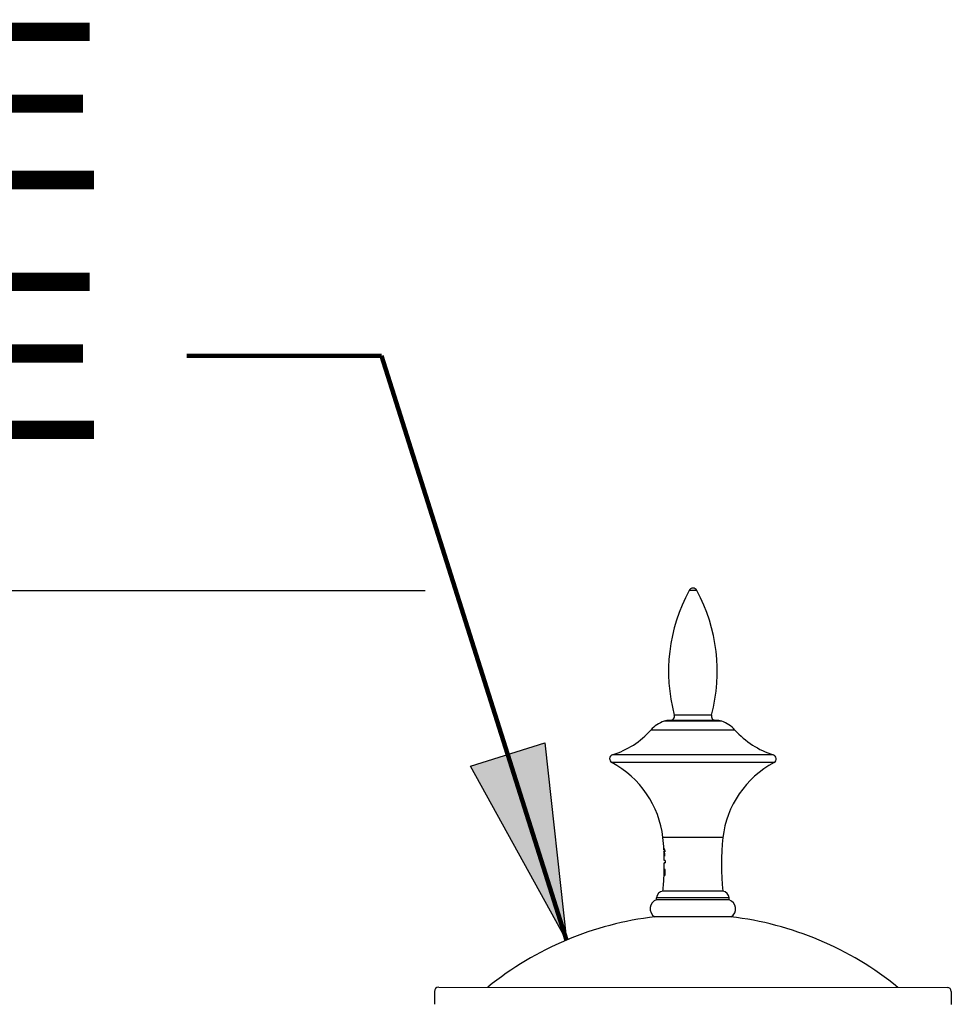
# Paper-space layout '113851LD001' of a CAD drawing. Header units: feet. Extents: x 0 to 34, y 0 to 22.
# Tile 30 of 74: x 5.999 to 6.669, y 10.941 to 11.649. Entities that reach past the tile are written whole.
import ezdxf

# ---------------------------------------------------------------- set-up
doc = ezdxf.new("R2010")
doc.units = ezdxf.units.FT
doc.header["$MEASUREMENT"] = 0
doc.layers.add('LT_P_Text', color=7, linetype='Continuous')
doc.styles.add('Slanted Normal (0.14) Font 31', font='ISO_FONTRIGHT.shx', dxfattribs={"height": 0.14})
doc.styles.add('Slanted-Normal', font='font31.shx', dxfattribs={"height": 0.14})
doc.dimstyles.new('Dec-0  Slanted', dxfattribs={"dimtxt": 0.14, "dimasz": 0.14, "dimexe": 0.07, "dimexo": 0.07, "dimgap": 0.07, "dimtad": 1, "dimdec": 0, "dimzin": 3, "dimdsep": 46, "dimtxsty": 'Slanted-Normal', "dimblk": 'Dim1', "dimcen": 0, "dimclrd": 95, "dimclre": 95, "dimclrt": 7, "dimaunit": 1, "dimadec": 5, "dimazin": 3, "dimtfac": 1, "dimtdec": 0, "dimtmove": 1, "dimatfit": 0, "dimldrblk": 'Dim1', "dimfxl": 1, "dimtolj": 1, "dimtzin": 0, "dimlwd": -1, "dimlwe": -1, "dimarcsym": 0})

# ---------------------------------------------------------------- blocks, each defined once
blk = doc.blocks.new('Dim1')
h = blk.add_hatch(color=4)
h.dxf.hatch_style = 1
h.paths.add_polyline_path([(0, 0), (-1, -0.2), (-1, 0.2)])
at = {"color": 4}
blk.add_lwpolyline([(0, 0), (-1, -0.2), (-1, 0.2), (0, 0)], dxfattribs=at)
blk = doc.blocks.new('*D891')
at = {"layer": 'Defpoints', "color": 0, "linetype": 'Continuous', "transparency": 16777216}
for p in [(6.36073, 11.23796), (5.74794, 9.49371), (6.36073, 9.49371)]:
    blk.add_point(p, dxfattribs=at)
at = {"layer": 'LT_P_Text', "color": 95, "linetype": 'Continuous', "transparency": 16777216}
for p, q in [((6.29073, 11.23796), (5.67794, 11.23796)), ((5.74794, 11.09796), (5.74794, 9.63371)), ((6.29073, 9.49371), (5.67794, 9.49371))]:
    blk.add_line(p, q, dxfattribs=at)
at = {"layer": 'LT_P_Text', "color": 95, "linetype": 'Continuous', "transparency": 16777216, "xscale": 0.14, "yscale": 0.14, "zscale": 0.14}
for p, rotation in [((5.74794, 11.23796), 90), ((5.74794, 9.49371), 270)]:
    blk.add_blockref('Dim1', p, dxfattribs=dict(at, rotation=rotation))
at = {"layer": 'LT_P_Text', "color": 7, "linetype": 'Continuous', "lineweight": 0, "transparency": 16777216, "insert": (5.59461, 10.36583), "char_height": 0.14, "attachment_point": 5, "rotation": 90, "style": 'Slanted-Normal'}
blk.add_mtext('\\A1;41"', dxfattribs=at)

psp = doc.layouts.new('113851LD001')

# ---------------------------------------------------------------- linework, layer by layer
at = {"layer": 'LT_P_Text', "color": 4}
for p, q in [((6.48612, 11.23823), (6.48054, 11.23823)), ((6.49669, 11.14867), (6.46992, 11.14868)), ((6.51353, 11.13787), (6.45307, 11.13789)), ((6.50398, 11.1442), (6.46262, 11.14421)), ((6.49995, 11.14481), (6.46666, 11.14482)), ((6.54107, 11.12008), (6.42552, 11.12011)), ((6.54164, 11.1145), (6.42494, 11.11453)), ((6.50478, 11.06053), (6.46178, 11.06054)), ((6.46249, 11.05185), (6.46244, 11.05185)), ((6.46259, 11.05261), (6.46245, 11.05261)), ((6.46249, 11.05185), (6.46297, 11.05185)), ((6.46255, 11.05062), (6.46303, 11.05062)), ((6.4626, 11.05024), (6.46272, 11.05024)), ((6.46297, 11.05187), (6.46263, 11.05187)), ((6.46264, 11.04849), (6.46279, 11.04849)), ((6.46266, 11.04887), (6.46278, 11.04887)), ((6.46271, 11.04718), (6.46278, 11.04718)), ((6.46272, 11.05025), (6.46305, 11.05025)), ((6.46324, 11.04412), (6.46271, 11.04412)), ((6.46272, 11.04248), (6.46325, 11.04248)), ((6.46261, 11.03286), (6.46268, 11.03286)), ((6.46269, 11.03447), (6.46314, 11.03447)), ((6.46271, 11.03759), (6.46303, 11.03759)), ((6.46273, 11.03639), (6.4632, 11.03639)), ((6.46283, 11.03466), (6.46316, 11.03466)), ((6.46288, 11.0362), (6.4632, 11.0362)), ((6.50477, 11.02197), (6.46177, 11.02198)), ((6.50937, 11.01716), (6.45716, 11.01717)), ((6.45716, 11.01584), (6.45716, 11.01717)), ((6.50937, 11.01582), (6.45716, 11.01584)), ((6.50937, 11.01582), (6.50937, 11.01716)), ((6.5109, 11.00354), (6.45563, 11.00355)), ((6.29745, 10.94987), (6.29745, 10.94065)), ((6.30053, 10.95294), (6.66598, 10.95284)), ((6.66905, 10.94977), (6.66904, 10.94055))]:
    psp.add_line(p, q, dxfattribs=at)
at = {"layer": 'LT_P_Text', "color": 4, "flags": 128}
for points in [[(6.46249, 11.05185), (6.46249, 11.05188), (6.46249, 11.05191), (6.46249, 11.05194), (6.46249, 11.05198), (6.46248, 11.05201), (6.46248, 11.05204), (6.46248, 11.05207), (6.46248, 11.0521), (6.46248, 11.05214), (6.46248, 11.05217), (6.46247, 11.0522), (6.46247, 11.05223), (6.46247, 11.05226), (6.46247, 11.05229), (6.46247, 11.05233), (6.46247, 11.05236), (6.46246, 11.05239), (6.46246, 11.05242), (6.46246, 11.05245), (6.46246, 11.05249), (6.46246, 11.05252), (6.46245, 11.05255), (6.46245, 11.05258), (6.46245, 11.05261)], [(6.46255, 11.05062), (6.46255, 11.05062), (6.46254, 11.05062), (6.46254, 11.05062), (6.46254, 11.05062), (6.46253, 11.05062), (6.46253, 11.05062), (6.46253, 11.05062), (6.46253, 11.05062), (6.46252, 11.05062), (6.46252, 11.05062), (6.46252, 11.05062), (6.46252, 11.05062), (6.46252, 11.05062), (6.46251, 11.05062), (6.46251, 11.05062), (6.46251, 11.05062), (6.46251, 11.05062), (6.46251, 11.05062), (6.46251, 11.05062), (6.46251, 11.05062), (6.46251, 11.05062), (6.46251, 11.05062), (6.46251, 11.05062), (6.46251, 11.05061)], [(6.4626, 11.05024), (6.4626, 11.05026), (6.4626, 11.05029), (6.46259, 11.05031), (6.46259, 11.05034), (6.46259, 11.05036), (6.46259, 11.05038), (6.46259, 11.05041), (6.46259, 11.05043), (6.46258, 11.05045), (6.46258, 11.05047), (6.46258, 11.05049), (6.46258, 11.05051), (6.46257, 11.05053), (6.46257, 11.05054), (6.46257, 11.05056), (6.46257, 11.05057), (6.46257, 11.05058), (6.46256, 11.05059), (6.46256, 11.0506), (6.46256, 11.05061), (6.46256, 11.05061), (6.46256, 11.05062), (6.46255, 11.05062), (6.46255, 11.05062)], [(6.46257, 11.0491), (6.46257, 11.04908), (6.46258, 11.04905), (6.46258, 11.04903), (6.46258, 11.049), (6.46258, 11.04898), (6.46258, 11.04896), (6.46258, 11.04893), (6.46258, 11.04891), (6.46259, 11.04889), (6.46259, 11.04886), (6.46259, 11.04884), (6.46259, 11.04881), (6.4626, 11.04879), (6.4626, 11.04877), (6.4626, 11.04874), (6.4626, 11.04872), (6.46261, 11.04869), (6.46261, 11.04867), (6.46261, 11.04864), (6.46262, 11.04862), (6.46262, 11.0486), (6.46262, 11.04857), (6.46263, 11.04855), (6.46263, 11.04852)], [(6.46259, 11.05261), (6.46259, 11.05258), (6.46259, 11.05255), (6.4626, 11.05252), (6.4626, 11.05249), (6.4626, 11.05246), (6.4626, 11.05243), (6.4626, 11.0524), (6.4626, 11.05237), (6.46261, 11.05233), (6.46261, 11.0523), (6.46261, 11.05227), (6.46261, 11.05224), (6.46261, 11.05221), (6.46262, 11.05218), (6.46262, 11.05215), (6.46262, 11.05212), (6.46262, 11.05209), (6.46262, 11.05206), (6.46262, 11.05202), (6.46263, 11.05199), (6.46263, 11.05196), (6.46263, 11.05193), (6.46263, 11.0519), (6.46263, 11.05187)], [(6.46266, 11.04887), (6.46265, 11.04893), (6.46265, 11.04898), (6.46265, 11.04904), (6.46265, 11.0491), (6.46265, 11.04915), (6.46264, 11.04921), (6.46264, 11.04927), (6.46264, 11.04932), (6.46264, 11.04938), (6.46263, 11.04944), (6.46263, 11.0495), (6.46263, 11.04955), (6.46263, 11.04961), (6.46262, 11.04967), (6.46262, 11.04972), (6.46262, 11.04978), (6.46262, 11.04984), (6.46261, 11.04989), (6.46261, 11.04995), (6.46261, 11.05001), (6.46261, 11.05007), (6.4626, 11.05012), (6.4626, 11.05018), (6.4626, 11.05024)], [(6.46271, 11.04718), (6.4627, 11.04724), (6.46269, 11.04729), (6.46268, 11.04735), (6.46267, 11.04741), (6.46266, 11.04747), (6.46265, 11.04752), (6.46265, 11.04758), (6.46264, 11.04764), (6.46263, 11.04769), (6.46263, 11.04775), (6.46262, 11.0478), (6.46262, 11.04786), (6.46262, 11.04791), (6.46261, 11.04797), (6.46261, 11.04802), (6.46261, 11.04808), (6.46261, 11.04813), (6.46261, 11.04819), (6.46261, 11.04825), (6.46262, 11.0483), (6.46262, 11.04836), (6.46262, 11.04841), (6.46263, 11.04847), (6.46263, 11.04853)], [(6.46263, 11.04852), (6.46263, 11.04851), (6.46263, 11.0485), (6.46264, 11.04849), (6.46264, 11.04849), (6.46264, 11.04849), (6.46264, 11.04849), (6.46265, 11.04849), (6.46265, 11.04849), (6.46265, 11.0485), (6.46265, 11.04851), (6.46265, 11.04853), (6.46265, 11.04854), (6.46266, 11.04856), (6.46266, 11.04858), (6.46266, 11.04861), (6.46266, 11.04863), (6.46266, 11.04866), (6.46266, 11.04868), (6.46266, 11.04871), (6.46266, 11.04874), (6.46266, 11.04877), (6.46266, 11.0488), (6.46266, 11.04884), (6.46266, 11.04887)], [(6.46281, 11.04787), (6.46281, 11.04781), (6.46281, 11.04775), (6.46281, 11.04768), (6.46281, 11.04762), (6.46281, 11.04756), (6.46281, 11.0475), (6.46281, 11.04745), (6.4628, 11.0474), (6.4628, 11.04735), (6.4628, 11.0473), (6.46279, 11.04726), (6.46279, 11.04723), (6.46278, 11.04719), (6.46278, 11.04717), (6.46277, 11.04714), (6.46276, 11.04713), (6.46276, 11.04712), (6.46275, 11.04711), (6.46274, 11.04711), (6.46274, 11.04711), (6.46273, 11.04712), (6.46272, 11.04713), (6.46272, 11.04715), (6.46271, 11.04718)], [(6.46272, 11.05025), (6.46272, 11.05015), (6.46273, 11.05005), (6.46273, 11.04995), (6.46273, 11.04985), (6.46274, 11.04975), (6.46274, 11.04965), (6.46275, 11.04956), (6.46275, 11.04946), (6.46276, 11.04936), (6.46276, 11.04926), (6.46276, 11.04916), (6.46277, 11.04906), (6.46277, 11.04896), (6.46278, 11.04886), (6.46278, 11.04876), (6.46278, 11.04866), (6.46279, 11.04856), (6.46279, 11.04847), (6.46279, 11.04837), (6.4628, 11.04827), (6.4628, 11.04817), (6.4628, 11.04807), (6.46281, 11.04797), (6.46281, 11.04787)], [(6.463, 11.05062), (6.46299, 11.05067), (6.46299, 11.05072), (6.46299, 11.05077), (6.46299, 11.05083), (6.46298, 11.05088), (6.46298, 11.05093), (6.46298, 11.05098), (6.46298, 11.05103), (6.46297, 11.05108), (6.46297, 11.05113), (6.46297, 11.05118), (6.46297, 11.05123), (6.46296, 11.05128), (6.46296, 11.05134), (6.46296, 11.05139), (6.46296, 11.05144), (6.46295, 11.05149), (6.46295, 11.05154), (6.46295, 11.05159), (6.46294, 11.05164), (6.46294, 11.05169), (6.46294, 11.05175), (6.46294, 11.0518), (6.46293, 11.05185)], [(6.46297, 11.05187), (6.46297, 11.0518), (6.46297, 11.05173), (6.46298, 11.05167), (6.46298, 11.0516), (6.46298, 11.05153), (6.46299, 11.05146), (6.46299, 11.0514), (6.46299, 11.05133), (6.463, 11.05126), (6.463, 11.05119), (6.46301, 11.05113), (6.46301, 11.05106), (6.46301, 11.05099), (6.46302, 11.05092), (6.46302, 11.05086), (6.46302, 11.05079), (6.46303, 11.05072), (6.46303, 11.05065), (6.46303, 11.05059), (6.46304, 11.05052), (6.46304, 11.05045), (6.46304, 11.05039), (6.46305, 11.05032), (6.46305, 11.05025)], [(6.4631, 11.04248), (6.4631, 11.0425), (6.46311, 11.04253), (6.46311, 11.04255), (6.46312, 11.04258), (6.46312, 11.0426), (6.46313, 11.04263), (6.46314, 11.04265), (6.46314, 11.04267), (6.46315, 11.0427), (6.46315, 11.04272), (6.46316, 11.04274), (6.46317, 11.04276), (6.46317, 11.04278), (6.46318, 11.0428), (6.46319, 11.04282), (6.46319, 11.04284), (6.4632, 11.04286), (6.46321, 11.04288), (6.46321, 11.0429), (6.46322, 11.04292), (6.46323, 11.04294), (6.46323, 11.04296), (6.46324, 11.04297), (6.46325, 11.04299)], [(6.46324, 11.04412), (6.46324, 11.04405), (6.46324, 11.04398), (6.46324, 11.04391), (6.46324, 11.04384), (6.46324, 11.04378), (6.46324, 11.04371), (6.46324, 11.04364), (6.46324, 11.04357), (6.46324, 11.0435), (6.46325, 11.04343), (6.46325, 11.04337), (6.46325, 11.0433), (6.46325, 11.04323), (6.46325, 11.04316), (6.46325, 11.04309), (6.46325, 11.04302), (6.46325, 11.04295), (6.46325, 11.04289), (6.46325, 11.04282), (6.46325, 11.04275), (6.46325, 11.04268), (6.46325, 11.04261), (6.46325, 11.04254), (6.46325, 11.04248)], [(6.46261, 11.03448), (6.46261, 11.03442), (6.46261, 11.03435), (6.4626, 11.03429), (6.4626, 11.03423), (6.4626, 11.03416), (6.4626, 11.0341), (6.46259, 11.03403), (6.46259, 11.03397), (6.46259, 11.03391), (6.46259, 11.03384), (6.46258, 11.03378), (6.46258, 11.03371), (6.46258, 11.03365), (6.46258, 11.03359), (6.46257, 11.03352), (6.46257, 11.03346), (6.46257, 11.03339), (6.46257, 11.03333), (6.46256, 11.03327), (6.46256, 11.0332), (6.46256, 11.03314), (6.46256, 11.03307), (6.46255, 11.03301), (6.46255, 11.03294)], [(6.46255, 11.03294), (6.46255, 11.03295), (6.46255, 11.03295), (6.46255, 11.03295), (6.46255, 11.03295), (6.46255, 11.03295), (6.46255, 11.03295), (6.46255, 11.03295), (6.46255, 11.03295), (6.46255, 11.03295), (6.46255, 11.03295), (6.46255, 11.03295), (6.46255, 11.03295), (6.46255, 11.03296), (6.46255, 11.03296), (6.46255, 11.03296), (6.46255, 11.03296), (6.46255, 11.03296), (6.46255, 11.03296), (6.46255, 11.03296), (6.46255, 11.03296), (6.46255, 11.03296), (6.46255, 11.03296), (6.46255, 11.03296), (6.46255, 11.03296)], [(6.46261, 11.03451), (6.46261, 11.03451), (6.46261, 11.03451), (6.46261, 11.0345), (6.46261, 11.0345), (6.46261, 11.0345), (6.46261, 11.0345), (6.46261, 11.0345), (6.46261, 11.03449), (6.46261, 11.03449), (6.46261, 11.03449), (6.46261, 11.03449), (6.46261, 11.03449), (6.46261, 11.03449), (6.46261, 11.03449), (6.46261, 11.03448), (6.46261, 11.03448), (6.46261, 11.03448), (6.46261, 11.03448), (6.46261, 11.03448), (6.46261, 11.03448), (6.46261, 11.03448), (6.46261, 11.03448), (6.46261, 11.03448), (6.46261, 11.03448)], [(6.46261, 11.03286), (6.46261, 11.03293), (6.46261, 11.03299), (6.46261, 11.03306), (6.46262, 11.03313), (6.46262, 11.0332), (6.46262, 11.03327), (6.46263, 11.03333), (6.46263, 11.0334), (6.46263, 11.03347), (6.46263, 11.03354), (6.46264, 11.0336), (6.46264, 11.03367), (6.46264, 11.03374), (6.46264, 11.03381), (6.46265, 11.03387), (6.46265, 11.03394), (6.46265, 11.03401), (6.46265, 11.03408), (6.46266, 11.03414), (6.46266, 11.03421), (6.46266, 11.03428), (6.46266, 11.03435), (6.46267, 11.03441), (6.46267, 11.03448)], [(6.46298, 11.03351), (6.46296, 11.03344), (6.46294, 11.03338), (6.46292, 11.03333), (6.4629, 11.03327), (6.46288, 11.03322), (6.46286, 11.03317), (6.46284, 11.03313), (6.46282, 11.03309), (6.4628, 11.03305), (6.46279, 11.03301), (6.46277, 11.03298), (6.46275, 11.03295), (6.46274, 11.03293), (6.46272, 11.0329), (6.46271, 11.03288), (6.46269, 11.03287), (6.46268, 11.03285), (6.46267, 11.03284), (6.46265, 11.03284), (6.46264, 11.03284), (6.46263, 11.03284), (6.46262, 11.03284), (6.46261, 11.03285), (6.46261, 11.03286)], [(6.46288, 11.0362), (6.46286, 11.03623), (6.46285, 11.03626), (6.46283, 11.03628), (6.46282, 11.03631), (6.4628, 11.03633), (6.46279, 11.03634), (6.46278, 11.03636), (6.46277, 11.03637), (6.46275, 11.03638), (6.46274, 11.03638), (6.46273, 11.03639), (6.46272, 11.03639), (6.46272, 11.03639), (6.46271, 11.03638), (6.4627, 11.03637), (6.46269, 11.03636), (6.46269, 11.03635), (6.46268, 11.03634), (6.46268, 11.03632), (6.46267, 11.0363), (6.46267, 11.03628), (6.46267, 11.03625), (6.46266, 11.03622), (6.46266, 11.03619)], [(6.46266, 11.03619), (6.46266, 11.03619), (6.46266, 11.03619), (6.46266, 11.03619), (6.46266, 11.03619), (6.46266, 11.03619), (6.46266, 11.03619), (6.46266, 11.03618), (6.46266, 11.03618), (6.46266, 11.03618), (6.46266, 11.03618), (6.46266, 11.03618), (6.46266, 11.03618), (6.46266, 11.03618), (6.46266, 11.03618), (6.46266, 11.03618), (6.46266, 11.03618), (6.46266, 11.03618), (6.46266, 11.03617), (6.46266, 11.03617), (6.46266, 11.03617), (6.46266, 11.03617), (6.46266, 11.03617), (6.46266, 11.03617), (6.46266, 11.03617)], [(6.46267, 11.03448), (6.46267, 11.03448), (6.46268, 11.03447), (6.46268, 11.03447), (6.46269, 11.03447), (6.46269, 11.03447), (6.4627, 11.03447), (6.46271, 11.03447), (6.46271, 11.03447), (6.46272, 11.03448), (6.46272, 11.03448), (6.46273, 11.03449), (6.46274, 11.0345), (6.46274, 11.0345), (6.46275, 11.03451), (6.46276, 11.03452), (6.46277, 11.03454), (6.46278, 11.03455), (6.46278, 11.03456), (6.46279, 11.03458), (6.4628, 11.03459), (6.46281, 11.03461), (6.46282, 11.03462), (6.46283, 11.03464), (6.46283, 11.03466)], [(6.46271, 11.03759), (6.46271, 11.03766), (6.4627, 11.03773), (6.4627, 11.03779), (6.4627, 11.03785), (6.4627, 11.03791), (6.4627, 11.03796), (6.4627, 11.038), (6.4627, 11.03804), (6.46271, 11.03808), (6.46271, 11.03811), (6.46271, 11.03813), (6.46272, 11.03815), (6.46273, 11.03816), (6.46274, 11.03817), (6.46275, 11.03817), (6.46276, 11.03817), (6.46277, 11.03817), (6.46278, 11.03815), (6.4628, 11.03814), (6.46281, 11.03811), (6.46283, 11.03808), (6.46284, 11.03805), (6.46286, 11.03801), (6.46288, 11.03797)], [(6.46275, 11.03639), (6.46275, 11.03645), (6.46275, 11.03651), (6.46275, 11.03657), (6.46275, 11.03663), (6.46274, 11.03669), (6.46274, 11.03675), (6.46274, 11.03681), (6.46274, 11.03687), (6.46274, 11.03692), (6.46274, 11.03698), (6.46274, 11.03703), (6.46274, 11.03708), (6.46273, 11.03713), (6.46273, 11.03718), (6.46273, 11.03723), (6.46273, 11.03728), (6.46273, 11.03732), (6.46272, 11.03736), (6.46272, 11.0374), (6.46272, 11.03744), (6.46272, 11.03748), (6.46272, 11.03752), (6.46271, 11.03755), (6.46271, 11.03759)], [(6.46283, 11.03466), (6.46285, 11.03469), (6.46286, 11.03473), (6.46287, 11.03478), (6.46288, 11.03483), (6.46289, 11.03489), (6.4629, 11.03496), (6.4629, 11.03504), (6.46291, 11.03512), (6.46292, 11.03521), (6.46292, 11.03529), (6.46293, 11.03538), (6.46293, 11.03547), (6.46293, 11.03556), (6.46293, 11.03564), (6.46293, 11.03573), (6.46293, 11.03581), (6.46292, 11.03588), (6.46292, 11.03595), (6.46292, 11.03601), (6.46291, 11.03607), (6.4629, 11.03611), (6.4629, 11.03615), (6.46289, 11.03618), (6.46288, 11.0362)], [(6.46288, 11.03797), (6.46289, 11.03795), (6.46289, 11.03794), (6.4629, 11.03792), (6.46291, 11.0379), (6.46292, 11.03789), (6.46293, 11.03787), (6.46293, 11.03785), (6.46294, 11.03783), (6.46295, 11.0378), (6.46296, 11.03778), (6.46297, 11.03776), (6.46298, 11.03774), (6.46298, 11.03771), (6.46299, 11.03768), (6.463, 11.03766), (6.46301, 11.03763), (6.46302, 11.0376), (6.46303, 11.03757), (6.46304, 11.03754), (6.46305, 11.03751), (6.46306, 11.03748), (6.46306, 11.03745), (6.46307, 11.03742), (6.46308, 11.03739)], [(6.4632, 11.03541), (6.4632, 11.03532), (6.4632, 11.03524), (6.46319, 11.03515), (6.46319, 11.03506), (6.46319, 11.03497), (6.46318, 11.03488), (6.46317, 11.0348), (6.46317, 11.03471), (6.46316, 11.03463), (6.46315, 11.03454), (6.46314, 11.03446), (6.46313, 11.03437), (6.46312, 11.03429), (6.46311, 11.03421), (6.4631, 11.03413), (6.46309, 11.03406), (6.46308, 11.03398), (6.46306, 11.03391), (6.46305, 11.03383), (6.46304, 11.03376), (6.46302, 11.0337), (6.46301, 11.03363), (6.46299, 11.03357), (6.46298, 11.03351)], [(6.46308, 11.03739), (6.46309, 11.03732), (6.46311, 11.03725), (6.46312, 11.03719), (6.46313, 11.03712), (6.46314, 11.03704), (6.46315, 11.03697), (6.46315, 11.03689), (6.46316, 11.03681), (6.46317, 11.03673), (6.46318, 11.03665), (6.46318, 11.03657), (6.46319, 11.03648), (6.46319, 11.0364), (6.4632, 11.03631), (6.4632, 11.03623), (6.46321, 11.03614), (6.46321, 11.03605), (6.46321, 11.03596), (6.46321, 11.03587), (6.46321, 11.03578), (6.46321, 11.03569), (6.46321, 11.03559), (6.4632, 11.0355), (6.4632, 11.03541)]]:
    psp.add_lwpolyline(points, dxfattribs=at)
at = {"layer": 'LT_P_Text', "color": 4}
for centre, radius, start, end in [((6.58779, 11.18011), 0.12199, 151.54375, 194.92987), ((6.48333, 11.23694), 0.00307, 24.80557, 155.16373), ((6.37883, 11.18016), 0.12199, 345.03943, 28.42555), ((6.46695, 11.14789), 0.00307, 269.98465, 14.92987), ((6.49965, 11.14788), 0.00307, 165.03943, 269.98465), ((6.40724, 11.17867), 0.06135, 287.33507, 318.33574), ((6.46942, 11.12356), 0.02174, 108.23562, 138.77593), ((6.4668, 11.13023), 0.01459, 90.56599, 106.64115), ((6.4998, 11.13022), 0.01459, 73.32815, 89.4033), ((6.49717, 11.12355), 0.02174, 41.19337, 71.73368), ((6.55938, 11.17863), 0.06135, 221.63356, 252.63423), ((6.42648, 11.11719), 0.00307, 108.21351, 239.97432), ((6.54011, 11.11716), 0.00307, 299.99497, 71.75578), ((6.39167, 11.05226), 0.0706, 6.73615, 61.87863), ((6.57489, 11.05221), 0.0706, 118.09067, 173.23315), ((6.26659, 11.04131), 0.19613, 3.07896, 5.62658), ((6.69996, 11.0412), 0.19613, 174.34272, 185.62658), ((6.26659, 11.04131), 0.19613, 2.27488, 2.71819), ((6.26659, 11.04131), 0.19613, 0.81985, 1.94747), ((6.26659, 11.04131), 0.19613, 359.02321, 0.33981), ((6.26659, 11.04131), 0.19613, 354.34272, 357.55742), ((6.26659, 11.04131), 0.19613, 358.01211, 358.49641), ((6.46216, 11.017), 0.005, 94.4235, 178.00957), ((6.50438, 11.01699), 0.005, 1.95972, 85.5458), ((6.45947, 11.00931), 0.00692, 109.42468, 236.29458), ((6.50707, 11.0093), 0.00692, 303.67472, 70.54461), ((6.48291, 10.7717), 0.2334, 96.58719, 129.06024), ((6.48349, 10.7717), 0.2334, 50.90906, 83.3821), ((6.30052, 10.94987), 0.00307, 89.98465, 179.98465), ((6.66598, 10.94977), 0.00307, 359.98465, 89.98465)]:
    psp.add_arc(centre, radius, start, end, dxfattribs=at)

# ---------------------------------------------------------------- texts
at = {"layer": 'LT_P_Text', "insert": (6.05964, 11.64659), "char_height": 0.119789, "attachment_point": 3, "line_spacing_factor": 0.9, "style": 'Slanted Normal (0.14) Font 31'}
psp.add_mtext('DECORATIVE\\PLUMINAIRE', dxfattribs=at)

# ---------------------------------------------------------------- dimensions: what is measured, and where the dimension line sits
at = {"layer": 'LT_P_Text', "color": 97, "linetype": 'Continuous', "lineweight": 0}
dim = psp.add_linear_dim(base=(5.74794, 9.49371), p1=(6.36073, 11.23796), p2=(6.36073, 9.49371), angle=270, text='41"', dimstyle='Dec-0  Slanted', override={"dimpost": "'"}, dxfattribs=at)
dim.commit()
dim.dimension.update_dxf_attribs({"geometry": '*D891', "text_midpoint": (5.59461, 10.36583)})

# ---------------------------------------------------------------- leaders
at = {"layer": 'LT_P_Text', "color": 97, "linetype": 'Continuous', "lineweight": 0, "annotation_type": 0, "has_hookline": 1, "hookline_direction": 1}
psp.add_leader([(6.39238, 10.98682), (6.25953, 11.40701), (6.11953, 11.40701)], dimstyle='Dec-0  Slanted', override={"dimtad": 0, "dimclrd": 0, "dimlwd": 65534}, dxfattribs=at)

doc.saveas('drawing.dxf')
